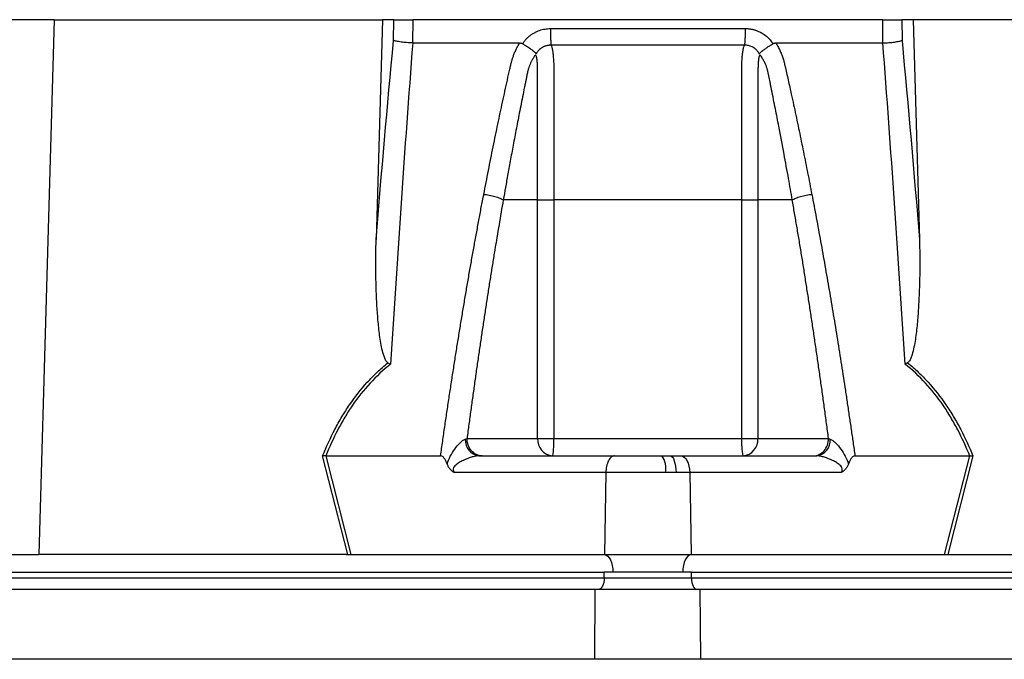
# Model space of a CAD drawing. Header units: millimetres. Extents: x 662 to 1402, y 655 to 2770.
# Tile 8 of 13: x 994 to 1164, y 1211 to 1321. Entities that reach past the tile are written whole.
import ezdxf

# ---------------------------------------------------------------- set-up
doc = ezdxf.new("R2010")
doc.units = ezdxf.units.MM

msp = doc.modelspace()

# ---------------------------------------------------------------- linework, layer by layer
at = {"color": 7, "linetype": 'Continuous', "lineweight": 25}
for p, q in [((1000.34, 1320.99), (942.59, 1320.99)), ((1000.34, 1320.99), (997.71, 1228.99)), ((1000.34, 1320.99), (1056.74, 1320.99)), ((1056.74, 1320.99), (1055.65, 1283.2)), ((1058.68, 1320.99), (1056.74, 1320.99)), ((1058.64, 1317.44), (1058.68, 1320.99)), ((1061.96, 1320.99), (1061.92, 1316.99)), ((1142.71, 1320.99), (1061.96, 1320.99)), ((1142.75, 1316.99), (1142.71, 1320.99)), ((1146, 1320.99), (1146.03, 1317.44)), ((1147.94, 1320.99), (1146, 1320.99)), ((1147.94, 1320.99), (1149.02, 1283.2)), ((1204.33, 1320.99), (1147.94, 1320.99)), ((1080.84, 1316.86), (1080.92, 1316.99)), ((1123.75, 1316.99), (1123.84, 1316.86)), ((1083.4, 1289.99), (1077.5, 1289.99)), ((1083.4, 1248.99), (1083.4, 1289.99)), ((1086.19, 1289.99), (1086.19, 1248.99)), ((1118.48, 1248.99), (1118.48, 1289.99)), ((1127.17, 1289.99), (1121.27, 1289.99)), ((1121.27, 1289.99), (1121.27, 1248.99)), ((1071.27, 1248.99), (1083.4, 1248.99)), ((1083.4, 1248.99), (1086.19, 1248.99)), ((1086.19, 1248.99), (1118.48, 1248.99)), ((1118.48, 1248.99), (1121.27, 1248.99)), ((1121.27, 1248.99), (1133.4, 1248.99)), ((1050.8, 1228.99), (1046.46, 1246.01)), ((1046.99, 1245.99), (1051.32, 1228.99)), ((1047, 1245.99), (1066.73, 1245.99)), ((1073.31, 1245.99), (1096.64, 1245.99)), ((1096.64, 1245.99), (1104.77, 1245.99)), ((1104.77, 1245.99), (1106.18, 1245.99)), ((1106.18, 1245.99), (1108.04, 1245.99)), ((1108.04, 1245.99), (1131.36, 1245.99)), ((1137.94, 1245.99), (1157.68, 1245.99)), ((1153.35, 1228.99), (1157.69, 1245.99)), ((1158.21, 1246.01), (1153.88, 1228.99)), ((1095.14, 1243.1), (1069.1, 1243.1)), ((1095.14, 1243.1), (1094.89, 1228.99)), ((1105.41, 1243.1), (1095.14, 1243.1)), ((1107.19, 1243.1), (1105.41, 1243.1)), ((1109.54, 1243.1), (1107.19, 1243.1)), ((1109.54, 1243.1), (1109.78, 1228.99)), ((1135.57, 1243.1), (1109.54, 1243.1)), ((937.18, 1228.99), (997.71, 1228.99)), ((1050.5, 1228.99), (997.71, 1228.99)), ((1051.32, 1228.99), (1094.89, 1228.99)), ((1094.89, 1228.99), (1109.78, 1228.99)), ((1109.78, 1228.99), (1153.35, 1228.99)), ((1154.17, 1228.99), (1206.97, 1228.99)), ((852.84, 1225.99), (1094.84, 1225.99)), ((1096.34, 1225.99), (1094.84, 1225.99)), ((1094.84, 1224.99), (1094.84, 1225.99)), ((1108.34, 1225.99), (1096.34, 1225.99)), ((1109.84, 1225.99), (1108.34, 1225.99)), ((1109.84, 1225.99), (1351.84, 1225.99)), ((1109.84, 1224.99), (1109.84, 1225.99)), ((852.84, 1224.99), (1094.84, 1224.99)), ((1094.84, 1224.99), (1109.84, 1224.99)), ((1109.84, 1224.99), (1351.84, 1224.99)), ((1093.31, 1222.99), (851.31, 1222.99)), ((1093.21, 1210.99), (1093.31, 1222.99)), ((1111.36, 1222.99), (1093.31, 1222.99)), ((1111.47, 1210.99), (1111.36, 1222.99)), ((1353.36, 1222.99), (1111.36, 1222.99)), ((1093.21, 1210.99), (851.21, 1210.99)), ((1353.47, 1210.99), (1111.47, 1210.99))]:
    msp.add_line(p, q, dxfattribs=at)
at = {"color": 7, "linetype": 'Continuous', "lineweight": 25, "flags": 128}
for points in [[(1106.18, 1245.99), (1106.38, 1245.94), (1106.56, 1245.77), (1106.73, 1245.51), (1106.89, 1245.15), (1107.01, 1244.71), (1107.11, 1244.21), (1107.17, 1243.67), (1107.19, 1243.1)], [(1108.04, 1245.99), (1108.33, 1245.94), (1108.6, 1245.77), (1108.86, 1245.51), (1109.08, 1245.15), (1109.27, 1244.71), (1109.41, 1244.21), (1109.5, 1243.67), (1109.54, 1243.1)], [(1094.89, 1228.99), (1095.17, 1228.92), (1095.45, 1228.73), (1095.7, 1228.45), (1095.92, 1228.08), (1096.1, 1227.63), (1096.23, 1227.12), (1096.31, 1226.56), (1096.34, 1225.99)], [(1109.78, 1228.99), (1109.5, 1228.92), (1109.23, 1228.73), (1108.98, 1228.45), (1108.76, 1228.08), (1108.58, 1227.63), (1108.45, 1227.12), (1108.36, 1226.56), (1108.34, 1225.99)], [(1094.84, 1224.99), (1094.82, 1224.6), (1094.76, 1224.23), (1094.67, 1223.88), (1094.54, 1223.58), (1094.39, 1223.33), (1094.22, 1223.14), (1094.03, 1223.03), (1093.84, 1222.99)], [(1109.84, 1224.99), (1109.86, 1224.6), (1109.91, 1224.23), (1110.01, 1223.88), (1110.13, 1223.58), (1110.28, 1223.33), (1110.45, 1223.14), (1110.64, 1223.03), (1110.84, 1222.99)]]:
    msp.add_lwpolyline(points, dxfattribs=at)
at = {"color": 7, "linetype": 'Continuous', "lineweight": 25}
for centre, radius, start, end in [((1073.67, 1248.67), 2.7, 175.7146, 262.3682), ((1086.22, 1248.8), 2.82, 176.1887, 265.5981), ((1074.2, 1248.24), 12.01, 349.188, 3.5658), ((1130.47, 1248.24), 12.01, 176.4342, 190.812), ((1118.46, 1248.8), 2.82, 274.4019, 3.8113), ((1131.01, 1248.67), 2.7, 277.6318, 4.2854), ((1101.57, 1243.77), 3.89, 350.0901, 34.8382)]:
    msp.add_arc(centre, radius, start, end, dxfattribs=at)
for centre, major_axis, start_param, end_param in [((1051.83, 1225.99), (16.23, -0.25), 1.637472, 1.655677), ((1152.84, 1225.99), (16.23, 0.25), 1.485915, 1.504121)]:
    msp.add_ellipse(centre, major_axis=major_axis, ratio=0.184165, start_param=start_param, end_param=end_param, dxfattribs=at)
for points, knots in [([(1058.68, 1320.99), (1058.8, 1320.99), (1058.97, 1320.99), (1059.41, 1320.99), (1059.67, 1320.99), (1060.12, 1320.99), (1060.28, 1320.99), (1060.6, 1320.99), (1060.77, 1320.99), (1061.28, 1320.99), (1061.62, 1320.99), (1061.96, 1320.99)], [0, 0, 0, 0, 0.25, 0.25, 0.5, 0.5, 0.625, 0.625, 0.75, 0.75, 1, 1, 1, 1]), ([(1142.71, 1320.99), (1143.05, 1320.99), (1143.4, 1320.99), (1144.08, 1320.99), (1144.4, 1320.99), (1144.85, 1320.99), (1144.99, 1320.99), (1145.25, 1320.99), (1145.38, 1320.99), (1145.71, 1320.99), (1145.88, 1320.99), (1146, 1320.99)], [0, 0, 0, 0, 0.25, 0.25, 0.5, 0.5, 0.625, 0.625, 0.75, 0.75, 1, 1, 1, 1]), ([(1080.92, 1316.99), (1080.97, 1317.06), (1081.06, 1317.19), (1081.21, 1317.38), (1081.36, 1317.57), (1081.52, 1317.75), (1081.69, 1317.91), (1081.87, 1318.08), (1082.05, 1318.23), (1082.24, 1318.37), (1082.44, 1318.51), (1082.64, 1318.64), (1082.85, 1318.76), (1083.07, 1318.87), (1083.36, 1319.01), (1083.73, 1319.16), (1084.19, 1319.3), (1084.65, 1319.39), (1085.13, 1319.45), (1085.44, 1319.46), (1085.6, 1319.46)], [0, 0, 0, 0, 0.044249, 0.088104, 0.131646, 0.174957, 0.218124, 0.261231, 0.304365, 0.347611, 0.391054, 0.434778, 0.478866, 0.523398, 0.568452, 0.654809, 0.74053, 0.826228, 0.912518, 1, 1, 1, 1]), ([(1085.6, 1319.46), (1085.6, 1319.18), (1085.61, 1318.88), (1085.62, 1318.3), (1085.62, 1318.01), (1085.65, 1317.49), (1085.66, 1317.26), (1085.69, 1316.87), (1085.71, 1316.71), (1085.72, 1316.6)], [0, 0, 0, 0, 0.25, 0.25, 0.5, 0.5, 0.75, 0.75, 1, 1, 1, 1]), ([(1119.07, 1319.46), (1119.07, 1319.18), (1119.07, 1318.88), (1119.06, 1318.3), (1119.05, 1318.01), (1119.03, 1317.49), (1119.02, 1317.26), (1118.99, 1316.87), (1118.97, 1316.71), (1118.95, 1316.6)], [0, 0, 0, 0, 0.25, 0.25, 0.5, 0.5, 0.75, 0.75, 1, 1, 1, 1]), ([(1119.07, 1319.46), (1119.15, 1319.46), (1119.31, 1319.46), (1119.55, 1319.45), (1119.79, 1319.42), (1120.02, 1319.39), (1120.26, 1319.34), (1120.49, 1319.29), (1120.71, 1319.23), (1120.94, 1319.15), (1121.16, 1319.07), (1121.45, 1318.95), (1121.79, 1318.78), (1122.18, 1318.55), (1122.55, 1318.3), (1122.89, 1318.01), (1123.2, 1317.7), (1123.49, 1317.36), (1123.66, 1317.12), (1123.75, 1316.99)], [0, 0, 0, 0, 0.043926, 0.087482, 0.130742, 0.173781, 0.216675, 0.259499, 0.302332, 0.345249, 0.388327, 0.431642, 0.51487, 0.596532, 0.677148, 0.757255, 0.837402, 0.918139, 1, 1, 1, 1]), ([(1061.94, 1316.99), (1061.24, 1307.84), (1060.57, 1298.66), (1059.31, 1280.25), (1058.71, 1271.01), (1058.13, 1261.75)], [0, 0, 0, 0, 0.5, 0.5, 1, 1, 1, 1]), ([(1061.92, 1316.99), (1061.58, 1317), (1061.23, 1317.02), (1060.55, 1317.07), (1060.23, 1317.11), (1059.78, 1317.17), (1059.64, 1317.19), (1059.38, 1317.24), (1059.26, 1317.26), (1059.04, 1317.31), (1058.94, 1317.34), (1058.77, 1317.39), (1058.7, 1317.42), (1058.64, 1317.44)], [0, 0, 0, 0, 0.25, 0.25, 0.5, 0.5, 0.625, 0.625, 0.75, 0.75, 0.875, 0.875, 1, 1, 1, 1]), ([(1074.15, 1290.95), (1074.28, 1291.64), (1074.55, 1293.01), (1074.95, 1295.06), (1075.36, 1297.1), (1075.77, 1299.12), (1076.3, 1301.74), (1076.97, 1304.94), (1077.65, 1308.1), (1078.21, 1310.61), (1078.54, 1312.1), (1078.78, 1313.16), (1078.93, 1313.76), (1079.08, 1314.27), (1079.25, 1314.78), (1079.45, 1315.3), (1079.71, 1315.88), (1080, 1316.44), (1080.21, 1316.81), (1080.32, 1316.99)], [0, 0, 0, 0, 0.077777, 0.1552, 0.232272, 0.308995, 0.385372, 0.530526, 0.674474, 0.747423, 0.819615, 0.846383, 0.869761, 0.889755, 0.906383, 0.929523, 0.9528, 0.976272, 1, 1, 1, 1]), ([(1080.32, 1316.99), (1080.36, 1316.99), (1080.43, 1316.99), (1080.54, 1316.97), (1080.65, 1316.95), (1080.74, 1316.91), (1080.81, 1316.87), (1080.84, 1316.86)], [0, 0, 0, 0, 0.212576, 0.416535, 0.614103, 0.807726, 1, 1, 1, 1]), ([(1080.84, 1316.86), (1080.88, 1316.83), (1080.98, 1316.77), (1081.12, 1316.68), (1081.26, 1316.59), (1081.39, 1316.51), (1081.52, 1316.42), (1081.64, 1316.34), (1081.76, 1316.26), (1081.87, 1316.19), (1082.03, 1316.08), (1082.22, 1315.94), (1082.44, 1315.79), (1082.62, 1315.65), (1082.77, 1315.54), (1082.88, 1315.44), (1082.98, 1315.35), (1083.04, 1315.28), (1083.09, 1315.21), (1083.13, 1315.15), (1083.14, 1315.11), (1083.14, 1315.09)], [0, 0, 0, 0, 0.048717, 0.096614, 0.143569, 0.18947, 0.234212, 0.277701, 0.319851, 0.360589, 0.399847, 0.496372, 0.584985, 0.665278, 0.737075, 0.800396, 0.855408, 0.902399, 0.941768, 0.974049, 1, 1, 1, 1]), ([(1085.72, 1316.6), (1085.67, 1316.6), (1085.55, 1316.6), (1085.39, 1316.59), (1085.22, 1316.57), (1085.05, 1316.54), (1084.89, 1316.5), (1084.73, 1316.45), (1084.57, 1316.4), (1084.34, 1316.29), (1084.05, 1316.13), (1083.75, 1315.89), (1083.52, 1315.65), (1083.36, 1315.44), (1083.24, 1315.25), (1083.18, 1315.13), (1083.15, 1315.08)], [0, 0, 0, 0, 0.053547, 0.106992, 0.160359, 0.213674, 0.266961, 0.320245, 0.373552, 0.426905, 0.564401, 0.685189, 0.789243, 0.876461, 0.946727, 1, 1, 1, 1]), ([(1118.95, 1316.6), (1117.67, 1316.6), (1114.92, 1316.6), (1110.93, 1316.6), (1106.71, 1316.6), (1103.84, 1316.6), (1100.84, 1316.6), (1097.96, 1316.6), (1093.74, 1316.6), (1089.76, 1316.6), (1087.01, 1316.6), (1085.72, 1316.6)], [0.758909, 0.758909, 0.758909, 0.758909, 0.7820302, 0.8131687, 0.8443073, 0.8754458, 0.8754458, 0.9065844, 0.9377229, 0.9688615, 0.9919828, 0.9919828, 0.9919828, 0.9919828]), ([(1085.72, 1316.6), (1085.77, 1316.49), (1085.82, 1316.35), (1085.9, 1316.04), (1085.94, 1315.86), (1086, 1315.46), (1086.03, 1315.24), (1086.08, 1314.78), (1086.1, 1314.53), (1086.14, 1314.02), (1086.15, 1313.75), (1086.18, 1313.19), (1086.18, 1312.91), (1086.19, 1312.48), (1086.19, 1312.34), (1086.19, 1312.05), (1086.19, 1311.9), (1086.19, 1311.47), (1086.19, 1308.85), (1086.19, 1306.24), (1086.19, 1299.28), (1086.19, 1294.63), (1086.19, 1289.99)], [0, 0, 0, 0, 0.03125, 0.03125, 0.0625, 0.0625, 0.09375, 0.09375, 0.125, 0.125, 0.15625, 0.15625, 0.1875, 0.1875, 0.203125, 0.203125, 0.21875, 0.21875, 0.25, 0.5, 0.5, 1, 1, 1, 1]), ([(1118.48, 1289.99), (1118.48, 1294.64), (1118.48, 1299.28), (1118.49, 1306.25), (1118.49, 1308.86), (1118.49, 1311.47), (1118.49, 1311.91), (1118.49, 1312.05), (1118.49, 1312.34), (1118.49, 1312.49), (1118.49, 1312.92), (1118.5, 1313.2), (1118.52, 1313.75), (1118.53, 1314.02), (1118.57, 1314.54), (1118.59, 1314.78), (1118.64, 1315.25), (1118.67, 1315.47), (1118.74, 1315.86), (1118.77, 1316.04), (1118.86, 1316.36), (1118.9, 1316.49), (1118.95, 1316.6)], [0, 0, 0, 0, 0.5, 0.5, 0.75, 0.78125, 0.78125, 0.796875, 0.796875, 0.8125, 0.8125, 0.84375, 0.84375, 0.875, 0.875, 0.90625, 0.90625, 0.9375, 0.9375, 0.96875, 0.96875, 1, 1, 1, 1]), ([(1121.52, 1315.08), (1121.5, 1315.12), (1121.46, 1315.2), (1121.38, 1315.33), (1121.28, 1315.48), (1121.15, 1315.65), (1120.99, 1315.82), (1120.78, 1316), (1120.54, 1316.18), (1120.26, 1316.33), (1119.95, 1316.46), (1119.63, 1316.55), (1119.29, 1316.6), (1119.07, 1316.6), (1118.95, 1316.6)], [0, 0, 0, 0, 0.0385, 0.086512, 0.144038, 0.211046, 0.287486, 0.373312, 0.4685, 0.573058, 0.679044, 0.785398, 0.892318, 1, 1, 1, 1]), ([(1121.53, 1315.09), (1121.54, 1315.1), (1121.54, 1315.13), (1121.56, 1315.17), (1121.58, 1315.21), (1121.62, 1315.26), (1121.66, 1315.31), (1121.71, 1315.36), (1121.77, 1315.42), (1121.85, 1315.49), (1121.94, 1315.56), (1122.05, 1315.64), (1122.17, 1315.73), (1122.3, 1315.83), (1122.46, 1315.94), (1122.63, 1316.07), (1122.83, 1316.21), (1123.06, 1316.36), (1123.3, 1316.52), (1123.57, 1316.69), (1123.75, 1316.8), (1123.84, 1316.86)], [0, 0, 0, 0, 0.017192, 0.037345, 0.060751, 0.087633, 0.118168, 0.152501, 0.190751, 0.233016, 0.279364, 0.329835, 0.384429, 0.443107, 0.505774, 0.572278, 0.648628, 0.730166, 0.816364, 0.906569, 1, 1, 1, 1]), ([(1123.84, 1316.86), (1123.86, 1316.87), (1123.91, 1316.9), (1124, 1316.93), (1124.08, 1316.96), (1124.17, 1316.98), (1124.26, 1316.99), (1124.32, 1316.99), (1124.36, 1316.99)], [0, 0, 0, 0, 0.160202, 0.321039, 0.484027, 0.650625, 0.822199, 1, 1, 1, 1]), ([(1124.36, 1316.99), (1124.42, 1316.89), (1124.54, 1316.68), (1124.71, 1316.37), (1124.88, 1316.05), (1125.03, 1315.73), (1125.17, 1315.41), (1125.31, 1315.09), (1125.43, 1314.76), (1125.54, 1314.44), (1125.68, 1314.02), (1125.83, 1313.43), (1126.03, 1312.58), (1126.26, 1311.52), (1126.53, 1310.31), (1126.98, 1308.29), (1127.59, 1305.47), (1128.35, 1301.87), (1129.09, 1298.25), (1129.81, 1294.62), (1130.29, 1292.18), (1130.52, 1290.95)], [0, 0, 0, 0, 0.013423, 0.026738, 0.039956, 0.053088, 0.066144, 0.079134, 0.09207, 0.104963, 0.117824, 0.141662, 0.172831, 0.217057, 0.263491, 0.312127, 0.449156, 0.58733, 0.723761, 0.861313, 1, 1, 1, 1]), ([(1146.55, 1261.75), (1145.97, 1271.01), (1145.37, 1280.25), (1144.1, 1298.66), (1143.44, 1307.84), (1142.73, 1316.99)], [0, 0, 0, 0, 0.5, 0.5, 1, 1, 1, 1]), ([(1142.75, 1316.99), (1143.1, 1317), (1143.44, 1317.02), (1144.12, 1317.07), (1144.45, 1317.11), (1144.89, 1317.17), (1145.03, 1317.19), (1145.29, 1317.24), (1145.42, 1317.26), (1145.64, 1317.31), (1145.73, 1317.34), (1145.9, 1317.39), (1145.98, 1317.42), (1146.03, 1317.44)], [0, 0, 0, 0, 0.25, 0.25, 0.5, 0.5, 0.625, 0.625, 0.75, 0.75, 0.875, 0.875, 1, 1, 1, 1]), ([(1083.05, 1314.97), (1083, 1314.89), (1082.89, 1314.75), (1082.75, 1314.54), (1082.62, 1314.32), (1082.49, 1314.1), (1082.37, 1313.88), (1082.26, 1313.66), (1082.16, 1313.44), (1082.07, 1313.23), (1081.99, 1313.01), (1081.91, 1312.8), (1081.84, 1312.59), (1081.78, 1312.39), (1081.72, 1312.14), (1081.65, 1311.85), (1081.57, 1311.52), (1081.5, 1311.18), (1081.44, 1310.85), (1081.39, 1310.57), (1081.34, 1310.33), (1081.29, 1310.09), (1081.23, 1309.78), (1081.15, 1309.4), (1080.98, 1308.56), (1080.73, 1307.32), (1080.42, 1305.72), (1080.11, 1304.18), (1079.73, 1302.19), (1079.28, 1299.81), (1078.77, 1297.07), (1078.3, 1294.53), (1077.89, 1292.19), (1077.63, 1290.7), (1077.5, 1289.99)], [0, 0, 0, 0, 0.010662, 0.021198, 0.031594, 0.041839, 0.051919, 0.061821, 0.071533, 0.08104, 0.09033, 0.099392, 0.108213, 0.116783, 0.125091, 0.138719, 0.152205, 0.165558, 0.178786, 0.1919, 0.198167, 0.207477, 0.219813, 0.235151, 0.25346, 0.319418, 0.382864, 0.443812, 0.502275, 0.618272, 0.726011, 0.825493, 0.916782, 1, 1, 1, 1]), ([(1083.4, 1289.99), (1083.4, 1294.22), (1083.4, 1298.46), (1083.4, 1304.8), (1083.4, 1307.45), (1083.4, 1310.36), (1083.4, 1311.28), (1083.4, 1311.68), (1083.4, 1311.94), (1083.4, 1312.08), (1083.4, 1312.47), (1083.4, 1312.73), (1083.38, 1313.25), (1083.37, 1313.5), (1083.33, 1313.97), (1083.31, 1314.19), (1083.25, 1314.49), (1083.23, 1314.59), (1083.18, 1314.76), (1083.15, 1314.83), (1083.11, 1314.89)], [0, 0, 0, 0, 0.5, 0.5, 0.75, 0.8125, 0.84375, 0.859375, 0.859375, 0.875, 0.875, 0.90625, 0.90625, 0.9375, 0.9375, 0.96875, 0.96875, 0.984375, 0.984375, 1, 1, 1, 1]), ([(1121.58, 1314.91), (1121.5, 1314.8), (1121.45, 1314.62), (1121.37, 1314.22), (1121.35, 1314), (1121.31, 1313.53), (1121.29, 1313.28), (1121.28, 1312.77), (1121.27, 1312.51), (1121.27, 1312.11), (1121.27, 1311.98), (1121.27, 1311.71), (1121.27, 1311.31), (1121.27, 1310.39), (1121.27, 1307.47), (1121.27, 1300.59), (1121.27, 1294.23), (1121.27, 1289.99)], [0, 0, 0, 0, 0.03125, 0.03125, 0.0625, 0.0625, 0.09375, 0.09375, 0.125, 0.125, 0.140625, 0.140625, 0.15625, 0.1875, 0.25, 0.5, 1, 1, 1, 1]), ([(1127.17, 1289.99), (1126.96, 1291.21), (1126.5, 1293.85), (1125.73, 1298.08), (1125.06, 1301.57), (1124.56, 1304.17), (1124.26, 1305.71), (1123.94, 1307.31), (1123.69, 1308.58), (1123.51, 1309.49), (1123.4, 1310.03), (1123.29, 1310.56), (1123.18, 1311.1), (1123.06, 1311.63), (1122.97, 1312.06), (1122.9, 1312.39), (1122.83, 1312.62), (1122.76, 1312.85), (1122.67, 1313.1), (1122.56, 1313.35), (1122.44, 1313.61), (1122.31, 1313.88), (1122.16, 1314.15), (1122, 1314.42), (1121.82, 1314.7), (1121.69, 1314.88), (1121.63, 1314.97)], [0, 0, 0, 0, 0.143085, 0.308796, 0.497427, 0.555835, 0.616742, 0.680167, 0.746121, 0.767405, 0.788723, 0.810074, 0.831456, 0.852865, 0.874301, 0.883002, 0.892336, 0.902282, 0.912815, 0.923904, 0.935514, 0.947608, 0.960145, 0.973084, 0.986383, 1, 1, 1, 1]), ([(1066.73, 1245.99), (1066.85, 1246.83), (1067.09, 1248.5), (1067.45, 1250.99), (1067.81, 1253.47), (1068.18, 1255.93), (1068.56, 1258.38), (1068.93, 1260.81), (1069.31, 1263.22), (1069.69, 1265.62), (1070.08, 1268), (1070.47, 1270.37), (1070.86, 1272.72), (1071.26, 1275.06), (1071.66, 1277.37), (1072.07, 1279.68), (1072.48, 1281.96), (1072.89, 1284.23), (1073.31, 1286.49), (1073.72, 1288.73), (1074.01, 1290.21), (1074.15, 1290.95)], [0, 0, 0, 0, 0.055211, 0.110128, 0.164753, 0.219086, 0.273129, 0.326884, 0.38035, 0.43353, 0.486425, 0.539036, 0.591365, 0.643413, 0.695181, 0.746671, 0.797884, 0.848822, 0.899487, 0.949879, 1, 1, 1, 1]), ([(1077.5, 1289.99), (1077.38, 1289.28), (1077.13, 1287.86), (1076.77, 1285.71), (1076.4, 1283.54), (1076.04, 1281.36), (1075.68, 1279.16), (1075.33, 1276.94), (1074.97, 1274.7), (1074.62, 1272.45), (1074.28, 1270.18), (1073.93, 1267.9), (1073.59, 1265.59), (1073.25, 1263.27), (1072.91, 1260.93), (1072.58, 1258.58), (1072.25, 1256.21), (1071.92, 1253.82), (1071.59, 1251.41), (1071.38, 1249.8), (1071.27, 1248.99)], [0, 0, 0, 0, 0.052635, 0.105609, 0.158921, 0.212573, 0.266566, 0.320902, 0.375581, 0.430604, 0.485973, 0.541688, 0.597751, 0.654162, 0.710923, 0.768034, 0.825496, 0.883311, 0.941478, 1, 1, 1, 1]), ([(1074.15, 1290.95), (1074.44, 1290.93), (1074.77, 1290.89), (1075.43, 1290.77), (1075.76, 1290.69), (1076.39, 1290.51), (1076.68, 1290.41), (1077.16, 1290.2), (1077.36, 1290.09), (1077.5, 1289.99)], [0, 0, 0, 0, 0.25, 0.25, 0.5, 0.5, 0.75, 0.75, 1, 1, 1, 1]), ([(1083.4, 1289.99), (1083.68, 1289.99), (1084.09, 1289.99), (1085.07, 1289.99), (1085.64, 1289.99), (1086.19, 1289.99)], [0, 0, 0, 0, 0.5, 0.5, 1, 1, 1, 1]), ([(1118.48, 1289.99), (1119.04, 1289.99), (1119.6, 1289.99), (1120.58, 1289.99), (1120.99, 1289.99), (1121.27, 1289.99)], [0, 0, 0, 0, 0.5, 0.5, 1, 1, 1, 1]), ([(1127.17, 1289.99), (1127.32, 1290.09), (1127.51, 1290.2), (1128, 1290.41), (1128.29, 1290.51), (1128.91, 1290.69), (1129.25, 1290.77), (1129.91, 1290.89), (1130.23, 1290.93), (1130.52, 1290.95)], [0, 0, 0, 0, 0.25, 0.25, 0.5, 0.5, 0.75, 0.75, 1, 1, 1, 1]), ([(1133.4, 1248.99), (1133.29, 1249.85), (1133.06, 1251.55), (1132.72, 1254.1), (1132.37, 1256.63), (1132.02, 1259.13), (1131.66, 1261.62), (1131.3, 1264.09), (1130.94, 1266.54), (1130.58, 1268.97), (1130.21, 1271.39), (1129.84, 1273.78), (1129.47, 1276.15), (1129.1, 1278.51), (1128.72, 1280.84), (1128.34, 1283.16), (1127.95, 1285.45), (1127.56, 1287.73), (1127.3, 1289.24), (1127.17, 1289.99)], [0, 0, 0, 0, 0.061953, 0.123509, 0.18467, 0.245435, 0.305808, 0.365787, 0.425376, 0.484574, 0.543383, 0.601804, 0.659839, 0.717488, 0.774753, 0.831636, 0.888137, 0.944258, 1, 1, 1, 1]), ([(1130.52, 1290.95), (1130.65, 1290.28), (1130.91, 1288.94), (1131.29, 1286.92), (1131.67, 1284.88), (1132.04, 1282.83), (1132.41, 1280.77), (1132.78, 1278.69), (1133.14, 1276.6), (1133.51, 1274.5), (1133.87, 1272.39), (1134.22, 1270.26), (1134.58, 1268.12), (1134.93, 1265.96), (1135.27, 1263.8), (1135.62, 1261.62), (1135.96, 1259.42), (1136.3, 1257.22), (1136.63, 1255), (1136.96, 1252.76), (1137.29, 1250.52), (1137.62, 1248.26), (1137.84, 1246.75), (1137.94, 1245.99)], [0, 0, 0, 0, 0.0453363, 0.0908939, 0.1366742, 0.1826782, 0.2289071, 0.2753619, 0.3220437, 0.3689537, 0.4160929, 0.4634623, 0.5110629, 0.5588958, 0.6069619, 0.6552622, 0.7037976, 0.7525692, 0.8015777, 0.8508242, 0.9003095, 0.9500345, 1, 1, 1, 1]), ([(1057.68, 1261.99), (1057.59, 1262.04), (1057.51, 1262.12), (1057.37, 1262.29), (1057.32, 1262.39), (1057.16, 1262.68), (1057.08, 1262.89), (1056.86, 1263.52), (1056.75, 1263.95), (1056.56, 1264.82), (1056.48, 1265.26), (1056.34, 1266.15), (1056.27, 1266.59), (1056.1, 1267.93), (1056.02, 1268.82), (1055.87, 1270.61), (1055.81, 1271.5), (1055.67, 1274.19), (1055.62, 1275.99), (1055.58, 1279.59), (1055.6, 1281.4), (1055.65, 1283.2)], [0, 0, 0, 0, 0.015625, 0.015625, 0.03125, 0.03125, 0.0625, 0.0625, 0.125, 0.125, 0.1875, 0.1875, 0.25, 0.25, 0.375, 0.375, 0.5, 0.5, 0.75, 0.75, 1, 1, 1, 1]), ([(1149.02, 1283.2), (1149.07, 1281.39), (1149.09, 1279.59), (1149.06, 1275.99), (1149.01, 1274.19), (1148.86, 1271.49), (1148.81, 1270.6), (1148.66, 1268.81), (1148.57, 1267.91), (1148.4, 1266.58), (1148.34, 1266.13), (1148.19, 1265.25), (1148.11, 1264.81), (1147.92, 1263.94), (1147.81, 1263.51), (1147.59, 1262.88), (1147.51, 1262.67), (1147.35, 1262.38), (1147.3, 1262.29), (1147.16, 1262.12), (1147.09, 1262.04), (1146.99, 1261.99)], [0, 0, 0, 0, 0.25, 0.25, 0.5, 0.5, 0.625, 0.625, 0.75, 0.75, 0.8125, 0.8125, 0.875, 0.875, 0.9375, 0.9375, 0.96875, 0.96875, 0.984375, 0.984375, 1, 1, 1, 1]), ([(1046.46, 1246.01), (1047.1, 1247.55), (1047.79, 1249.06), (1048.94, 1251.26), (1049.35, 1251.98), (1050.19, 1253.4), (1050.64, 1254.09), (1052.03, 1256.13), (1053.03, 1257.42), (1054.68, 1259.23), (1055.25, 1259.82), (1056.44, 1260.94), (1057.05, 1261.48), (1057.68, 1261.99)], [0, 0, 0, 0, 0.25, 0.25, 0.375, 0.375, 0.5, 0.5, 0.75, 0.75, 0.875, 0.875, 1, 1, 1, 1]), ([(1058.13, 1261.75), (1056.86, 1260.75), (1055.69, 1259.65), (1053.52, 1257.3), (1052.52, 1256.03), (1051.14, 1254.02), (1050.7, 1253.33), (1049.85, 1251.92), (1049.45, 1251.2), (1048.31, 1249.02), (1047.62, 1247.52), (1047, 1245.99)], [0, 0, 0, 0, 0.25, 0.25, 0.5, 0.5, 0.625, 0.625, 0.75, 0.75, 1, 1, 1, 1]), ([(1157.68, 1245.99), (1157.05, 1247.52), (1156.37, 1249.01), (1155.22, 1251.2), (1154.82, 1251.91), (1153.98, 1253.33), (1153.54, 1254.02), (1152.16, 1256.03), (1151.16, 1257.29), (1148.99, 1259.65), (1147.81, 1260.75), (1146.55, 1261.75)], [0, 0, 0, 0, 0.25, 0.25, 0.375, 0.375, 0.5, 0.5, 0.75, 0.75, 1, 1, 1, 1]), ([(1146.99, 1261.99), (1147.62, 1261.48), (1148.24, 1260.94), (1149.42, 1259.82), (1149.99, 1259.23), (1151.64, 1257.42), (1152.65, 1256.13), (1154.04, 1254.09), (1154.48, 1253.39), (1155.33, 1251.97), (1155.73, 1251.25), (1156.89, 1249.05), (1157.58, 1247.55), (1158.21, 1246.01)], [0, 0, 0, 0, 0.125, 0.125, 0.25, 0.25, 0.5, 0.5, 0.625, 0.625, 0.75, 0.75, 1, 1, 1, 1]), ([(1067.85, 1244.58), (1067.98, 1245.05), (1068.18, 1245.49), (1068.63, 1246.35), (1068.88, 1246.75), (1069.43, 1247.51), (1069.73, 1247.87), (1070.19, 1248.33), (1070.35, 1248.48), (1070.67, 1248.72), (1070.82, 1248.81), (1070.98, 1248.87)], [0, 0, 0, 0, 0.25, 0.25, 0.5, 0.5, 0.75, 0.75, 0.875, 0.875, 1, 1, 1, 1]), ([(1073.87, 1245.99), (1073.53, 1245.99), (1073.19, 1246.07), (1072.56, 1246.37), (1072.27, 1246.59), (1071.79, 1247.15), (1071.6, 1247.48), (1071.34, 1248.21), (1071.27, 1248.6), (1071.27, 1248.99)], [0, 0, 0, 0, 0.25, 0.25, 0.5, 0.5, 0.75, 0.75, 1, 1, 1, 1]), ([(1130.8, 1245.99), (1131.14, 1245.99), (1131.48, 1246.07), (1132.11, 1246.37), (1132.4, 1246.59), (1132.88, 1247.15), (1133.07, 1247.48), (1133.33, 1248.21), (1133.4, 1248.6), (1133.4, 1248.99)], [0, 0, 0, 0, 0.25, 0.25, 0.5, 0.5, 0.75, 0.75, 1, 1, 1, 1]), ([(1133.7, 1248.87), (1133.85, 1248.81), (1134.01, 1248.72), (1134.32, 1248.48), (1134.48, 1248.33), (1134.94, 1247.87), (1135.24, 1247.51), (1135.79, 1246.75), (1136.04, 1246.35), (1136.5, 1245.49), (1136.69, 1245.05), (1136.83, 1244.58)], [0, 0, 0, 0, 0.125, 0.125, 0.25, 0.25, 0.5, 0.5, 0.75, 0.75, 1, 1, 1, 1]), ([(1067.85, 1244.58), (1067.73, 1244.89), (1067.61, 1245.19), (1067.35, 1245.59), (1067.26, 1245.71), (1067.09, 1245.86), (1067.03, 1245.91), (1066.89, 1245.97), (1066.82, 1245.99), (1066.75, 1245.99)], [0, 0, 0, 0, 0.5, 0.5, 0.75, 0.75, 0.875, 0.875, 1, 1, 1, 1]), ([(1073.31, 1245.99), (1073.26, 1245.99), (1073.21, 1245.99), (1073.11, 1245.98), (1073.06, 1245.98), (1072.91, 1245.96), (1072.8, 1245.94), (1072.46, 1245.87), (1072.22, 1245.81), (1071.52, 1245.59), (1071.05, 1245.41), (1070.37, 1245.08), (1070.15, 1244.96), (1069.72, 1244.71), (1069.51, 1244.56), (1069.23, 1244.31), (1069.14, 1244.22), (1068.99, 1244.01), (1068.93, 1243.9), (1068.89, 1243.65), (1068.9, 1243.53), (1068.97, 1243.3), (1069.03, 1243.19), (1069.1, 1243.1)], [0, 0, 0, 0, 0.03125, 0.03125, 0.0625, 0.0625, 0.125, 0.125, 0.25, 0.25, 0.5, 0.5, 0.625, 0.625, 0.75, 0.75, 0.8125, 0.8125, 0.875, 0.875, 0.9375, 0.9375, 1, 1, 1, 1]), ([(1096.64, 1245.99), (1096.46, 1245.99), (1096.27, 1245.93), (1095.91, 1245.65), (1095.74, 1245.43), (1095.45, 1244.87), (1095.33, 1244.53), (1095.18, 1243.81), (1095.14, 1243.44), (1095.14, 1243.1)], [0, 0, 0, 0, 0.25, 0.25, 0.5, 0.5, 0.75, 0.75, 1, 1, 1, 1]), ([(1135.57, 1243.1), (1135.64, 1243.19), (1135.7, 1243.3), (1135.77, 1243.53), (1135.79, 1243.65), (1135.74, 1243.9), (1135.68, 1244.01), (1135.54, 1244.22), (1135.45, 1244.31), (1135.17, 1244.56), (1134.96, 1244.7), (1134.53, 1244.96), (1134.31, 1245.08), (1133.63, 1245.4), (1133.16, 1245.59), (1132.46, 1245.81), (1132.22, 1245.87), (1131.88, 1245.94), (1131.77, 1245.96), (1131.56, 1245.98), (1131.46, 1245.99), (1131.36, 1245.99)], [0, 0, 0, 0, 0.0625, 0.0625, 0.125, 0.125, 0.1875, 0.1875, 0.25, 0.25, 0.375, 0.375, 0.5, 0.5, 0.75, 0.75, 0.875, 0.875, 0.9375, 0.9375, 1, 1, 1, 1]), ([(1137.94, 1245.99), (1137.79, 1245.99), (1137.66, 1245.92), (1137.42, 1245.72), (1137.33, 1245.59), (1137.15, 1245.32), (1137.08, 1245.18), (1136.94, 1244.89), (1136.88, 1244.74), (1136.83, 1244.58)], [0, 0, 0, 0, 0.25, 0.25, 0.5, 0.5, 0.75, 0.75, 1, 1, 1, 1]), ([(1067.85, 1244.58), (1067.91, 1244.42), (1067.98, 1244.26), (1068.14, 1243.97), (1068.24, 1243.83), (1068.46, 1243.58), (1068.58, 1243.47), (1068.83, 1243.27), (1068.96, 1243.18), (1069.1, 1243.1)], [0, 0, 0, 0, 0.25, 0.25, 0.5, 0.5, 0.75, 0.75, 1, 1, 1, 1]), ([(1136.83, 1244.58), (1136.77, 1244.42), (1136.7, 1244.26), (1136.53, 1243.97), (1136.43, 1243.83), (1136.22, 1243.58), (1136.1, 1243.47), (1135.85, 1243.27), (1135.71, 1243.18), (1135.57, 1243.1)], [0, 0, 0, 0, 0.25, 0.25, 0.5, 0.5, 0.75, 0.75, 1, 1, 1, 1]), ([(1111.47, 1210.99), (1110.7, 1210.99), (1109.19, 1210.99), (1106.95, 1210.99), (1104.69, 1210.99), (1103.13, 1210.99), (1101.54, 1210.99), (1099.99, 1210.99), (1097.72, 1210.99), (1095.48, 1210.99), (1093.98, 1210.99), (1093.21, 1210.99)], [0.49406161, 0.49406161, 0.49406161, 0.49406161, 0.49554621, 0.49703081, 0.4985154, 0.5, 0.5, 0.5014846, 0.50296919, 0.50445379, 0.50593839, 0.50593839, 0.50593839, 0.50593839])]:
    msp.add_open_spline(points, degree=3, knots=knots, dxfattribs=at)
for points in [[(1085.6, 1319.46), (1096.74, 1319.46), (1107.93, 1319.46), (1119.07, 1319.46)], [(1055.65, 1283.2), (1056.59, 1294.66), (1057.58, 1306.08), (1058.64, 1317.44)], [(1061.93, 1316.99), (1064.98, 1316.99), (1071.1, 1316.99), (1077.24, 1316.99), (1080.32, 1316.99)], [(1124.36, 1316.99), (1127.43, 1316.99), (1133.58, 1316.99), (1139.69, 1316.99), (1142.74, 1316.99)], [(1146.03, 1317.44), (1147.1, 1306.08), (1148.09, 1294.66), (1149.02, 1283.2)], [(1118.48, 1289.99), (1107.73, 1289.99), (1096.94, 1289.99), (1086.19, 1289.99)], [(1057.68, 1261.99), (1057.84, 1261.91), (1057.99, 1261.83), (1058.13, 1261.75)], [(1146.99, 1261.99), (1146.84, 1261.91), (1146.69, 1261.83), (1146.55, 1261.75)], [(1070.98, 1248.87), (1071.09, 1248.91), (1071.18, 1248.95), (1071.27, 1248.99)], [(1133.4, 1248.99), (1133.49, 1248.95), (1133.59, 1248.91), (1133.7, 1248.87)], [(1046.99, 1245.99), (1046.82, 1246), (1046.64, 1246.01), (1046.46, 1246.01)], [(1047, 1245.99), (1046.99, 1245.99), (1046.99, 1245.99), (1046.99, 1245.99)], [(1157.69, 1245.99), (1157.68, 1245.99), (1157.68, 1245.99), (1157.68, 1245.99)], [(1157.69, 1245.99), (1157.86, 1246), (1158.03, 1246.01), (1158.21, 1246.01)], [(1050.8, 1228.99), (1050.98, 1228.99), (1051.15, 1228.99), (1051.32, 1228.99)], [(1153.35, 1228.99), (1153.52, 1228.99), (1153.7, 1228.99), (1153.88, 1228.99)]]:
    msp.add_open_spline(points, degree=3, dxfattribs=at)

doc.saveas('drawing.dxf')
